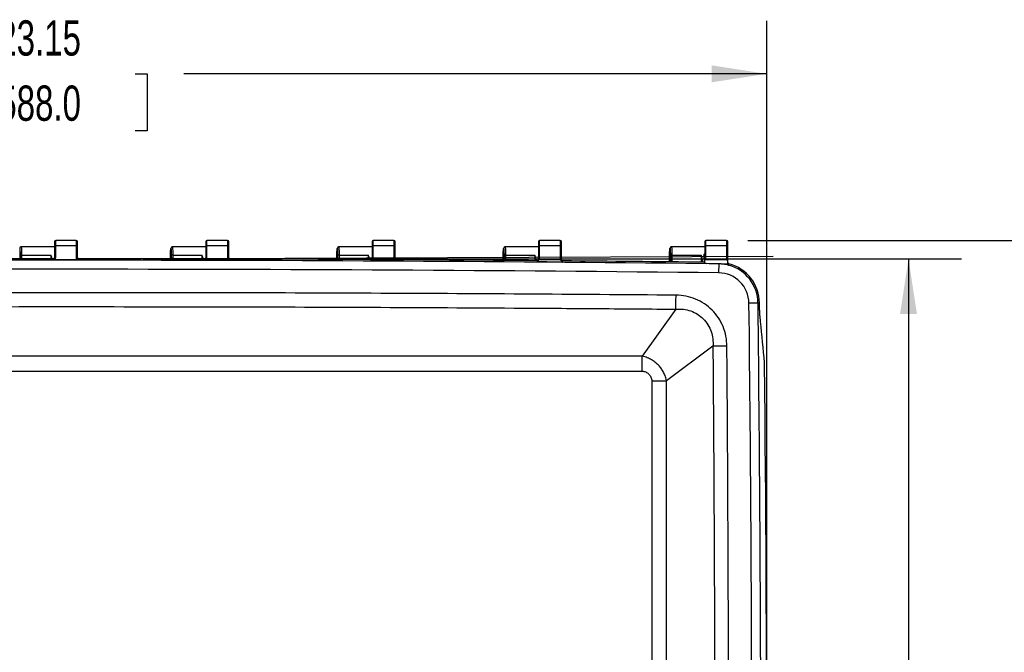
# Model space of a CAD drawing. Header units: inches. Extents: x 1.7 to 75.2, y 1.7 to 57.7.
# Tile 6 of 34: x 17.8 to 34.1, y 22.8 to 33.3. Entities that reach past the tile are written whole.
import ezdxf

# ---------------------------------------------------------------- set-up
doc = ezdxf.new("R2010")
doc.units = ezdxf.units.IN
doc.header["$LTSCALE"] = 7
doc.header["$MEASUREMENT"] = 0
doc.layers.add('DIMENSIONS', color=140, linetype='Continuous', lineweight=25)
doc.styles.add('SLDTEXTSTYLE0', font='TXT', dxfattribs={"width": 0.7})
doc.dimstyles.new('SLDDIMSTYLE0', dxfattribs={"dimtxt": 0.594727, "dimasz": 0.91, "dimexe": 0, "dimexo": 0.0625, "dimgap": 0.148682, "dimtad": 0, "dimtih": 1, "dimtoh": 1, "dimrnd": 1e-09, "dimzin": 12, "dimdsep": 46, "dimtxsty": 'SLDTEXTSTYLE0', "dimsah": 1, "dimcen": 0.09, "dimadec": 0, "dimazin": 3, "dimtfac": 1, "dimtofl": 0, "dimtmove": 0, "dimatfit": 3, "dimfxl": 0, "dimfrac": 2, "dimtolj": 1, "dimtzin": 12, "dimarcsym": 0})

# ---------------------------------------------------------------- blocks, each defined once
blk = doc.blocks.new('_D_3')
at = {"layer": 'DIMENSIONS'}
for p, q in [((19.874, 29.338), (33.406, 29.338)), ((32.531, 29.338), (32.531, 21.621)), ((31.4, 20.542), (31.2, 20.542)), ((31.2, 20.542), (31.2, 19.597)), ((33.662, 20.542), (33.861, 20.542)), ((33.861, 20.542), (33.861, 19.597)), ((31.2, 19.597), (31.4, 19.597)), ((33.861, 19.597), (33.662, 19.597)), ((32.531, 11.919), (32.531, 19.464)), ((20.019, 11.919), (33.406, 11.919))]:
    blk.add_line(p, q, dxfattribs=at)
for points in [[(32.531, 29.338), (32.391, 28.428), (32.671, 28.428)], [(32.531, 11.919), (32.671, 12.829), (32.391, 12.829)]]:
    blk.add_solid(points, dxfattribs=at)
at = {"layer": 'DIMENSIONS', "char_height": 0.5833, "attachment_point": 1, "style": 'SLDTEXTSTYLE0'}
for s, insert in [('17.42', (31.4, 21.428)), ('442.5', (31.4, 20.349))]:
    blk.add_mtext(s, dxfattribs=dict(at, insert=insert))
blk = doc.blocks.new('_D_4')
at = {"layer": 'DIMENSIONS'}
for p, q in [((29.873, 29.642), (36.561, 29.642)), ((35.686, 29.642), (35.686, 21.621)), ((34.555, 20.542), (34.355, 20.542)), ((34.355, 20.542), (34.355, 19.597)), ((36.817, 20.542), (37.017, 20.542)), ((37.017, 20.542), (37.017, 19.597)), ((34.355, 19.597), (34.555, 19.597)), ((37.017, 19.597), (36.817, 19.597)), ((35.686, 10.919), (35.686, 19.464)), ((18.963, 10.919), (36.561, 10.919))]:
    blk.add_line(p, q, dxfattribs=at)
for points in [[(35.686, 29.642), (35.546, 28.732), (35.826, 28.732)], [(35.686, 10.919), (35.826, 11.829), (35.546, 11.829)]]:
    blk.add_solid(points, dxfattribs=at)
at = {"layer": 'DIMENSIONS', "char_height": 0.5833, "attachment_point": 1, "style": 'SLDTEXTSTYLE0'}
for s, insert in [('18.72', (34.555, 21.428)), ('475.6', (34.555, 20.349))]:
    blk.add_mtext(s, dxfattribs=dict(at, insert=insert))
blk = doc.blocks.new('_D_5')
at = {"layer": 'DIMENSIONS'}
for p, q in [((7.039, 20.982), (7.039, 33.273)), ((30.187, 20.982), (30.187, 33.273)), ((7.039, 32.398), (16.678, 32.398)), ((17.484, 32.398), (17.284, 32.398)), ((17.284, 32.398), (17.284, 31.453)), ((19.746, 32.398), (19.946, 32.398)), ((19.946, 32.398), (19.946, 31.453)), ((30.187, 32.398), (20.552, 32.398)), ((17.284, 31.453), (17.484, 31.453)), ((19.946, 31.453), (19.746, 31.453))]:
    blk.add_line(p, q, dxfattribs=at)
for points in [[(7.039, 32.398), (7.949, 32.258), (7.949, 32.538)], [(30.187, 32.398), (29.277, 32.538), (29.277, 32.258)]]:
    blk.add_solid(points, dxfattribs=at)
at = {"layer": 'DIMENSIONS', "char_height": 0.5833, "attachment_point": 1, "style": 'SLDTEXTSTYLE0'}
for s, insert in [('23.15', (17.484, 33.283)), ('588.0', (17.484, 32.205))]:
    blk.add_mtext(s, dxfattribs=dict(at, insert=insert))

msp = doc.modelspace()

# ---------------------------------------------------------------- linework, layer by layer
for p, q in [((18.773, 29.642), (18.433, 29.642)), ((18.433, 29.555), (18.433, 29.642)), ((18.773, 29.642), (18.773, 29.555)), ((21.273, 29.642), (20.933, 29.642)), ((20.933, 29.555), (20.933, 29.642)), ((21.273, 29.642), (21.273, 29.555)), ((24.023, 29.642), (23.683, 29.642)), ((23.683, 29.555), (23.683, 29.642)), ((24.023, 29.642), (24.023, 29.555)), ((26.773, 29.642), (26.433, 29.642)), ((26.433, 29.555), (26.433, 29.642)), ((26.773, 29.642), (26.773, 29.555)), ((29.523, 29.642), (29.183, 29.642)), ((29.183, 29.555), (29.183, 29.642)), ((29.523, 29.642), (29.523, 29.555)), ((17.838, 29.508), (17.838, 29.338)), ((17.868, 29.538), (17.866, 29.535)), ((18.413, 29.538), (17.868, 29.538)), ((18.413, 29.622), (18.413, 29.541)), ((18.413, 29.541), (18.413, 29.347)), ((18.433, 29.36), (18.433, 29.555)), ((18.773, 29.555), (18.433, 29.555)), ((18.773, 29.555), (18.773, 29.323)), ((18.793, 29.541), (18.793, 29.622)), ((18.793, 29.378), (18.793, 29.541)), ((20.338, 29.508), (20.338, 29.337)), ((20.368, 29.538), (20.366, 29.535)), ((20.913, 29.538), (20.368, 29.538)), ((20.913, 29.622), (20.913, 29.541)), ((20.913, 29.541), (20.913, 29.344)), ((21.273, 29.555), (20.933, 29.555)), ((20.933, 29.357), (20.933, 29.555)), ((21.273, 29.555), (21.273, 29.356)), ((21.293, 29.541), (21.293, 29.622)), ((21.293, 29.343), (21.293, 29.541)), ((23.088, 29.508), (23.088, 29.328)), ((23.118, 29.538), (23.116, 29.535)), ((23.663, 29.538), (23.118, 29.538)), ((23.663, 29.622), (23.663, 29.541)), ((23.663, 29.541), (23.663, 29.333)), ((23.683, 29.346), (23.683, 29.555)), ((24.023, 29.555), (23.683, 29.555)), ((24.023, 29.555), (24.023, 29.344)), ((24.043, 29.541), (24.043, 29.622)), ((24.043, 29.331), (24.043, 29.541)), ((25.838, 29.508), (25.838, 29.312)), ((25.868, 29.538), (25.866, 29.535)), ((26.413, 29.538), (25.868, 29.538)), ((26.413, 29.622), (26.413, 29.541)), ((26.413, 29.541), (26.413, 29.378)), ((26.433, 29.323), (26.433, 29.555)), ((26.773, 29.555), (26.433, 29.555)), ((26.773, 29.555), (26.773, 29.323)), ((26.793, 29.541), (26.793, 29.622)), ((26.793, 29.378), (26.793, 29.541)), ((28.588, 29.508), (28.588, 29.288)), ((28.619, 29.536), (28.603, 29.535)), ((28.619, 29.535), (28.618, 29.538)), ((29.163, 29.538), (28.618, 29.538)), ((29.163, 29.622), (29.163, 29.541)), ((29.163, 29.541), (29.163, 29.378)), ((29.183, 29.323), (29.183, 29.555)), ((29.523, 29.555), (29.183, 29.555)), ((29.523, 29.555), (29.523, 29.323)), ((29.543, 29.541), (29.543, 29.622)), ((29.543, 29.378), (29.543, 29.541)), ((17.844, 29.396), (17.844, 29.338)), ((17.874, 29.399), (18.351, 29.399)), ((17.874, 29.338), (17.874, 29.399)), ((18.351, 29.399), (18.351, 29.339)), ((18.413, 29.323), (18.394, 29.323)), ((18.478, 29.323), (18.413, 29.323)), ((18.541, 29.323), (18.478, 29.323)), ((18.605, 29.323), (18.541, 29.323)), ((18.728, 29.323), (18.605, 29.323)), ((18.813, 29.323), (18.728, 29.323)), ((18.773, 29.323), (18.728, 29.323)), ((18.793, 29.346), (18.793, 29.378)), ((18.813, 29.323), (18.813, 29.339)), ((20.331, 29.337), (20.331, 29.396)), ((20.344, 29.396), (20.345, 29.337)), ((20.374, 29.399), (20.851, 29.399)), ((20.374, 29.337), (20.374, 29.399)), ((20.851, 29.399), (20.851, 29.336)), ((20.893, 29.336), (20.893, 29.32)), ((20.893, 29.336), (20.893, 29.336)), ((20.917, 29.323), (20.907, 29.323)), ((21.287, 29.323), (20.917, 29.323)), ((21.296, 29.323), (21.287, 29.323)), ((21.313, 29.319), (21.313, 29.335)), ((21.313, 29.335), (21.313, 29.335)), ((23.081, 29.328), (23.081, 29.396)), ((23.094, 29.396), (23.095, 29.328)), ((23.124, 29.399), (23.601, 29.399)), ((23.125, 29.328), (23.124, 29.399)), ((23.601, 29.399), (23.601, 29.326)), ((23.643, 29.326), (23.643, 29.308)), ((23.643, 29.326), (23.643, 29.326)), ((24.028, 29.323), (23.674, 29.323)), ((24.031, 29.323), (24.028, 29.323)), ((24.063, 29.306), (24.063, 29.323)), ((24.063, 29.323), (24.063, 29.323)), ((25.831, 29.312), (25.831, 29.396)), ((25.844, 29.396), (25.845, 29.312)), ((25.874, 29.399), (26.351, 29.399)), ((25.875, 29.312), (25.874, 29.399)), ((26.351, 29.399), (26.351, 29.308)), ((26.393, 29.308), (26.393, 29.288)), ((26.413, 29.311), (26.413, 29.378)), ((26.773, 29.323), (26.433, 29.323)), ((26.793, 29.307), (26.793, 29.378)), ((26.813, 29.284), (26.813, 29.305)), ((28.58, 29.288), (28.581, 29.396)), ((28.594, 29.396), (28.595, 29.288)), ((28.624, 29.399), (29.101, 29.399)), ((28.625, 29.288), (28.624, 29.399)), ((29.101, 29.399), (29.101, 29.283)), ((29.131, 29.283), (29.131, 29.307)), ((29.132, 29.283), (29.131, 29.307)), ((29.163, 29.259), (29.163, 29.378)), ((29.523, 29.323), (29.183, 29.323)), ((29.543, 29.252), (29.543, 29.378)), ((29.393, 29.256), (29.392, 29.107)), ((29.543, 29.25), (29.467, 29.25)), ((29.558, 29.258), (29.558, 29.258)), ((28.686, 28.506), (28.127, 27.728)), ((30.043, 28.607), (29.894, 28.605)), ((30.067, 28.607), (30.043, 28.607)), ((30.067, 28.605), (30.067, 28.607)), ((29.297, 27.893), (28.532, 27.323))]:
    msp.add_line(p, q)
at = {"flags": 128}
for points in [[(18.433, 29.555), (18.429, 29.554), (18.425, 29.554), (18.422, 29.552), (18.419, 29.551), (18.416, 29.549), (18.414, 29.546), (18.413, 29.544), (18.413, 29.541)], [(18.793, 29.541), (18.792, 29.544), (18.791, 29.546), (18.789, 29.549), (18.787, 29.551), (18.784, 29.552), (18.78, 29.554), (18.777, 29.554), (18.773, 29.555)], [(20.933, 29.555), (20.929, 29.554), (20.925, 29.554), (20.922, 29.552), (20.919, 29.551), (20.916, 29.549), (20.914, 29.546), (20.913, 29.544), (20.913, 29.541)], [(21.293, 29.541), (21.292, 29.544), (21.291, 29.546), (21.289, 29.549), (21.287, 29.551), (21.284, 29.552), (21.28, 29.554), (21.277, 29.554), (21.273, 29.555)], [(23.683, 29.555), (23.679, 29.554), (23.675, 29.554), (23.672, 29.552), (23.669, 29.551), (23.666, 29.549), (23.664, 29.546), (23.663, 29.544), (23.663, 29.541)], [(24.043, 29.541), (24.042, 29.544), (24.041, 29.546), (24.039, 29.549), (24.037, 29.551), (24.034, 29.552), (24.03, 29.554), (24.027, 29.554), (24.023, 29.555)], [(26.433, 29.555), (26.429, 29.554), (26.425, 29.554), (26.422, 29.552), (26.419, 29.551), (26.416, 29.549), (26.414, 29.546), (26.413, 29.544), (26.413, 29.541)], [(26.793, 29.541), (26.792, 29.544), (26.791, 29.546), (26.789, 29.549), (26.787, 29.551), (26.784, 29.552), (26.78, 29.554), (26.777, 29.554), (26.773, 29.555)], [(29.183, 29.555), (29.179, 29.554), (29.175, 29.554), (29.172, 29.552), (29.169, 29.551), (29.166, 29.549), (29.164, 29.546), (29.163, 29.544), (29.163, 29.541)], [(29.543, 29.541), (29.542, 29.544), (29.541, 29.546), (29.539, 29.549), (29.537, 29.551), (29.534, 29.552), (29.53, 29.554), (29.527, 29.554), (29.523, 29.555)], [(29.186, 29.259), (29.173, 29.259), (29.163, 29.259)], [(29.557, 29.234), (29.558, 29.247), (29.558, 29.258)]]:
    msp.add_lwpolyline(points, dxfattribs=at)
for centre, radius, start, end in [((18.433, 29.622), 0.02, 90, 180), ((18.773, 29.622), 0.02, 0, 90), ((20.933, 29.622), 0.02, 90, 180), ((21.273, 29.622), 0.02, 0, 90), ((23.683, 29.622), 0.02, 90, 180), ((24.023, 29.622), 0.02, 0, 90), ((26.433, 29.622), 0.02, 90, 180), ((26.773, 29.622), 0.02, 0, 90), ((29.183, 29.622), 0.02, 90, 180), ((29.523, 29.622), 0.02, 0, 90), ((18.605, -960.274), 989.589, 89.387378, 90.623739), ((18.605, -960.274), 989.613, 90.01228, 90.132703), ((18.605, -960.274), 989.613, 89.867539, 89.987963), ((18.605, -960.274), 989.613, 89.708324, 89.84322), ((18.605, -960.274), 989.613, 89.549107, 89.684001), ((18.605, -960.274), 989.613, 89.388715, 89.52478), ((18.605, -960.274), 989.44, 89.375345, 90.623739), ((29.386, 28.599), 0.656, 74.8495, 82.9395), ((29.386, 28.599), 0.657, 0.6754, 74.8891), ((29.386, 28.599), 0.681, 0.6754, 74.9693), ((29.386, 28.599), 0.508, 0.6754, 89.3753), ((-646.471, 20.632), 676.412, 359.324637, 0.675363), ((-646.471, 20.632), 676.561, 359.324637, 0.675363), ((-646.471, 20.632), 676.658, 359.409854, 0.590146)]:
    msp.add_arc(centre, radius, start, end)
msp.add_ellipse((18.605, -854.335), major_axis=(0, 883.657), ratio=0.992787, start_param=0, end_param=0.000145)
for points, knots in [([(17.868, 29.538), (17.86, 29.538), (17.852, 29.535), (17.841, 29.524), (17.838, 29.516), (17.838, 29.508)], [0, 0, 0, 0, 0.5, 0.5, 1, 1, 1, 1]), ([(17.838, 29.508), (17.838, 29.508), (17.838, 29.508), (17.839, 29.507), (17.839, 29.504), (17.84, 29.499), (17.841, 29.494), (17.841, 29.49), (17.841, 29.49), (17.841, 29.49), (17.841, 29.49), (17.841, 29.49), (17.841, 29.49), (17.841, 29.49), (17.841, 29.49), (17.841, 29.49), (17.841, 29.489), (17.841, 29.489), (17.841, 29.488), (17.841, 29.486), (17.842, 29.482), (17.842, 29.473), (17.843, 29.458), (17.843, 29.443), (17.844, 29.43), (17.844, 29.418), (17.844, 29.407), (17.844, 29.399), (17.844, 29.396)], [0, 0, 0, 0, 0.036855, 0.125114, 0.188855, 0.250236, 0.375209, 0.375216, 0.375224, 0.375239, 0.37527, 0.375331, 0.375453, 0.375697, 0.376186, 0.377164, 0.379119, 0.383029, 0.39085, 0.406491, 0.437769, 0.500303, 0.649154, 0.750047, 0.802932, 0.875031, 0.948002, 1, 1, 1, 1]), ([(17.874, 29.399), (17.874, 29.437), (17.873, 29.473), (17.871, 29.511), (17.871, 29.521), (17.869, 29.535), (17.868, 29.538), (17.868, 29.538)], [0, 0, 0, 0, 0.5, 0.5, 0.75, 0.75, 1, 1, 1, 1]), ([(20.331, 29.396), (20.331, 29.398), (20.331, 29.402), (20.331, 29.41), (20.331, 29.42), (20.331, 29.43), (20.332, 29.442), (20.332, 29.458), (20.333, 29.472), (20.334, 29.482), (20.334, 29.486), (20.334, 29.487), (20.334, 29.488), (20.334, 29.489), (20.334, 29.491), (20.335, 29.495), (20.335, 29.499), (20.336, 29.502), (20.336, 29.505), (20.337, 29.507), (20.337, 29.508), (20.338, 29.508)], [0, 0, 0, 0, 0.032569, 0.074221, 0.124976, 0.197555, 0.249941, 0.353273, 0.49966, 0.560756, 0.592382, 0.608468, 0.616672, 0.620757, 0.624737, 0.687321, 0.749817, 0.78187, 0.834279, 0.907016, 1, 1, 1, 1]), ([(20.368, 29.538), (20.36, 29.538), (20.352, 29.535), (20.341, 29.524), (20.338, 29.516), (20.338, 29.508)], [0, 0, 0, 0, 0.5, 0.5, 1, 1, 1, 1]), ([(20.338, 29.508), (20.338, 29.508), (20.338, 29.508), (20.339, 29.507), (20.339, 29.504), (20.34, 29.499), (20.341, 29.494), (20.341, 29.49), (20.341, 29.49), (20.341, 29.49), (20.341, 29.49), (20.341, 29.49), (20.341, 29.49), (20.341, 29.49), (20.341, 29.49), (20.341, 29.49), (20.341, 29.489), (20.341, 29.489), (20.341, 29.488), (20.341, 29.486), (20.342, 29.482), (20.342, 29.473), (20.343, 29.458), (20.343, 29.443), (20.344, 29.43), (20.344, 29.418), (20.344, 29.407), (20.344, 29.399), (20.344, 29.396)], [0, 0, 0, 0, 0.036948, 0.125114, 0.188866, 0.250236, 0.375208, 0.375216, 0.375224, 0.375239, 0.37527, 0.375331, 0.375453, 0.375697, 0.376186, 0.377164, 0.379119, 0.383029, 0.39085, 0.406491, 0.437769, 0.500302, 0.649115, 0.750047, 0.802919, 0.875031, 0.947994, 1, 1, 1, 1]), ([(20.374, 29.399), (20.374, 29.437), (20.373, 29.473), (20.371, 29.511), (20.371, 29.521), (20.369, 29.535), (20.368, 29.538), (20.368, 29.538)], [0, 0, 0, 0, 0.5, 0.5, 0.75, 0.75, 1, 1, 1, 1]), ([(23.081, 29.396), (23.081, 29.398), (23.081, 29.402), (23.081, 29.41), (23.081, 29.42), (23.081, 29.43), (23.082, 29.442), (23.082, 29.458), (23.083, 29.472), (23.084, 29.482), (23.084, 29.486), (23.084, 29.487), (23.084, 29.489), (23.084, 29.491), (23.085, 29.495), (23.085, 29.499), (23.086, 29.502), (23.086, 29.505), (23.087, 29.507), (23.087, 29.508), (23.088, 29.508)], [0, 0, 0, 0, 0.032583, 0.074235, 0.124976, 0.197584, 0.249942, 0.353352, 0.499661, 0.561288, 0.592781, 0.60882, 0.616839, 0.624738, 0.687322, 0.749817, 0.781504, 0.83379, 0.90665, 1, 1, 1, 1]), ([(23.118, 29.538), (23.11, 29.538), (23.102, 29.535), (23.091, 29.524), (23.088, 29.516), (23.088, 29.508)], [0, 0, 0, 0, 0.5, 0.5, 1, 1, 1, 1]), ([(23.088, 29.508), (23.088, 29.508), (23.088, 29.508), (23.088, 29.508), (23.089, 29.506), (23.089, 29.504), (23.09, 29.499), (23.091, 29.494), (23.091, 29.489), (23.091, 29.488), (23.091, 29.488), (23.091, 29.487), (23.091, 29.486), (23.092, 29.482), (23.092, 29.473), (23.093, 29.458), (23.093, 29.443), (23.094, 29.43), (23.094, 29.418), (23.094, 29.407), (23.094, 29.399), (23.094, 29.396)], [0, 0, 0, 0, 0.019078, 0.060786, 0.125144, 0.188927, 0.250263, 0.37523, 0.383576, 0.393221, 0.399411, 0.402847, 0.406511, 0.437788, 0.50032, 0.649044, 0.750055, 0.8029, 0.875036, 0.94798, 1, 1, 1, 1]), ([(23.124, 29.399), (23.124, 29.437), (23.123, 29.473), (23.121, 29.511), (23.121, 29.521), (23.119, 29.535), (23.118, 29.538), (23.118, 29.538)], [0, 0, 0, 0, 0.5, 0.5, 0.75, 0.75, 1, 1, 1, 1]), ([(25.831, 29.396), (25.831, 29.398), (25.831, 29.402), (25.831, 29.41), (25.831, 29.42), (25.831, 29.43), (25.832, 29.442), (25.832, 29.458), (25.833, 29.475), (25.834, 29.489), (25.835, 29.497), (25.836, 29.502), (25.836, 29.505), (25.837, 29.508), (25.837, 29.508), (25.838, 29.508)], [0, 0, 0, 0, 0.032603, 0.074266, 0.12501, 0.197657, 0.25001, 0.353557, 0.499799, 0.610565, 0.749743, 0.784, 0.837154, 0.90918, 1, 1, 1, 1]), ([(25.868, 29.538), (25.86, 29.538), (25.852, 29.535), (25.841, 29.524), (25.838, 29.516), (25.838, 29.508)], [0, 0, 0, 0, 0.5, 0.5, 1, 1, 1, 1]), ([(25.838, 29.508), (25.838, 29.508), (25.838, 29.508), (25.838, 29.508), (25.839, 29.506), (25.839, 29.504), (25.84, 29.499), (25.841, 29.491), (25.842, 29.478), (25.843, 29.461), (25.843, 29.445), (25.844, 29.43), (25.844, 29.418), (25.844, 29.406), (25.844, 29.398), (25.844, 29.396)], [0, 0, 0, 0, 0.032616, 0.074335, 0.125174, 0.197784, 0.25031, 0.352301, 0.500211, 0.607802, 0.750029, 0.802726, 0.875033, 0.963404, 1, 1, 1, 1]), ([(25.874, 29.399), (25.874, 29.418), (25.874, 29.437), (25.873, 29.47), (25.873, 29.486), (25.871, 29.524), (25.869, 29.538), (25.868, 29.538)], [0, 0, 0, 0, 0.25, 0.25, 0.5, 0.5, 1, 1, 1, 1]), ([(28.581, 29.396), (28.581, 29.397), (28.581, 29.401), (28.581, 29.408), (28.581, 29.418), (28.581, 29.429), (28.582, 29.443), (28.582, 29.453), (28.582, 29.46), (28.582, 29.461), (28.583, 29.462), (28.583, 29.464), (28.583, 29.469), (28.584, 29.484), (28.585, 29.498), (28.586, 29.505), (28.587, 29.507), (28.587, 29.508), (28.587, 29.508), (28.587, 29.508), (28.588, 29.508)], [0, 0, 0, 0, 0.0196033, 0.0613, 0.1251135, 0.1890124, 0.2502288, 0.3752407, 0.3856936, 0.3948184, 0.400355, 0.4065409, 0.4378406, 0.5004296, 0.7495765, 0.8746977, 0.9118921, 0.9490802, 0.9745382, 1, 1, 1, 1]), ([(28.618, 29.538), (28.616, 29.538), (28.614, 29.538), (28.611, 29.538), (28.608, 29.537), (28.605, 29.536), (28.603, 29.535), (28.601, 29.533), (28.599, 29.532), (28.598, 29.531), (28.595, 29.529), (28.592, 29.525), (28.59, 29.52), (28.588, 29.514), (28.588, 29.51), (28.588, 29.508)], [0, 0, 0, 0, 0.07301, 0.141747, 0.206172, 0.266234, 0.321903, 0.373171, 0.420056, 0.462586, 0.500792, 0.625493, 0.750384, 0.875226, 1, 1, 1, 1]), ([(28.588, 29.508), (28.588, 29.508), (28.588, 29.508), (28.588, 29.508), (28.589, 29.507), (28.589, 29.504), (28.59, 29.499), (28.591, 29.494), (28.591, 29.489), (28.591, 29.489), (28.591, 29.488), (28.591, 29.486), (28.592, 29.483), (28.592, 29.473), (28.593, 29.459), (28.593, 29.443), (28.594, 29.43), (28.594, 29.419), (28.594, 29.407), (28.594, 29.399), (28.594, 29.396)], [0, 0, 0, 0, 0.019331, 0.061039, 0.125145, 0.188962, 0.250265, 0.375231, 0.38502, 0.394304, 0.400043, 0.406513, 0.43779, 0.500322, 0.649008, 0.750055, 0.802859, 0.875035, 0.947948, 1, 1, 1, 1]), ([(28.624, 29.399), (28.624, 29.414), (28.624, 29.446), (28.622, 29.492), (28.621, 29.521), (28.619, 29.534), (28.619, 29.535), (28.619, 29.535)], [0, 0, 0, 0, 0.22398, 0.48769, 0.790984, 0.95838, 1, 1, 1, 1]), ([(17.874, 29.399), (17.867, 29.399), (17.859, 29.399), (17.848, 29.398), (17.845, 29.397), (17.844, 29.396)], [0, 0, 0, 0, 0.5, 0.5, 1, 1, 1, 1]), ([(18.376, 29.334), (18.374, 29.339), (18.368, 29.361), (18.358, 29.383), (18.351, 29.399)], [0, 0, 0, 0, 0.2662512, 1, 1, 1, 1]), ([(18.413, 29.36), (18.413, 29.359), (18.413, 29.358), (18.412, 29.355), (18.411, 29.353), (18.411, 29.351), (18.41, 29.349), (18.409, 29.348), (18.407, 29.346), (18.405, 29.343), (18.401, 29.34), (18.397, 29.339), (18.394, 29.339), (18.393, 29.339)], [0, 0, 0, 0, 0.095785, 0.18361, 0.263492, 0.335422, 0.399401, 0.455449, 0.503611, 0.649349, 0.778474, 0.893981, 1, 1, 1, 1]), ([(18.393, 29.339), (18.393, 29.337), (18.393, 29.334), (18.393, 29.33), (18.393, 29.327), (18.394, 29.324), (18.394, 29.323)], [0, 0, 0, 0, 0.29439, 0.500055, 0.763923, 1, 1, 1, 1]), ([(18.403, 29.327), (18.402, 29.326), (18.401, 29.326), (18.4, 29.325), (18.398, 29.324), (18.396, 29.323), (18.395, 29.323), (18.394, 29.323), (18.394, 29.323)], [0, 0, 0, 0, 0.173989, 0.35374, 0.537022, 0.816449, 0.958381, 1, 1, 1, 1]), ([(18.773, 29.323), (18.775, 29.323), (18.778, 29.324), (18.783, 29.329), (18.785, 29.334), (18.789, 29.344), (18.79, 29.351), (18.792, 29.364), (18.793, 29.371), (18.793, 29.378)], [0, 0, 0, 0, 0.25, 0.25, 0.5, 0.5, 0.75, 0.75, 1, 1, 1, 1]), ([(18.793, 29.36), (18.793, 29.359), (18.793, 29.357), (18.793, 29.354), (18.794, 29.352), (18.795, 29.35), (18.796, 29.348), (18.797, 29.346), (18.799, 29.344), (18.801, 29.342), (18.805, 29.34), (18.809, 29.339), (18.811, 29.339), (18.813, 29.339)], [0, 0, 0, 0, 0.110384, 0.210138, 0.299278, 0.377829, 0.445825, 0.503323, 0.561363, 0.687464, 0.800778, 0.903839, 1, 1, 1, 1]), ([(18.793, 29.346), (18.793, 29.345), (18.793, 29.343), (18.793, 29.341), (18.794, 29.339), (18.794, 29.336), (18.796, 29.333), (18.798, 29.33), (18.801, 29.327), (18.803, 29.325), (18.806, 29.324), (18.81, 29.323), (18.812, 29.323), (18.813, 29.323)], [0, 0, 0, 0, 0.098701, 0.18357, 0.254614, 0.311829, 0.464411, 0.591548, 0.694764, 0.785304, 0.864701, 0.935185, 1, 1, 1, 1]), ([(20.374, 29.399), (20.367, 29.399), (20.359, 29.399), (20.348, 29.398), (20.345, 29.397), (20.344, 29.396)], [0, 0, 0, 0, 0.5, 0.5, 1, 1, 1, 1]), ([(20.877, 29.331), (20.875, 29.338), (20.868, 29.36), (20.858, 29.383), (20.851, 29.399)], [0, 0, 0, 0, 0.298997, 1, 1, 1, 1]), ([(20.913, 29.358), (20.913, 29.357), (20.913, 29.355), (20.912, 29.353), (20.911, 29.35), (20.91, 29.347), (20.908, 29.344), (20.905, 29.341), (20.902, 29.338), (20.899, 29.337), (20.896, 29.336), (20.894, 29.336), (20.893, 29.336)], [0, 0, 0, 0, 0.10306, 0.187014, 0.251858, 0.387288, 0.503152, 0.636154, 0.752979, 0.839758, 0.921458, 1, 1, 1, 1]), ([(20.893, 29.32), (20.893, 29.32), (20.895, 29.32), (20.896, 29.32), (20.898, 29.321), (20.899, 29.321), (20.9, 29.321)], [0, 0, 0, 0, 0.245393, 0.497664, 0.741259, 1, 1, 1, 1]), ([(20.905, 29.325), (20.904, 29.324), (20.903, 29.324), (20.901, 29.322), (20.9, 29.322), (20.9, 29.321)], [0, 0, 0, 0, 0.5, 0.5, 1, 1, 1, 1]), ([(20.9, 29.321), (20.9, 29.322), (20.901, 29.322), (20.903, 29.322), (20.905, 29.323), (20.906, 29.323), (20.907, 29.323)], [0, 0, 0, 0, 0.233205, 0.473487, 0.726094, 1, 1, 1, 1]), ([(21.293, 29.357), (21.293, 29.356), (21.293, 29.354), (21.293, 29.351), (21.294, 29.348), (21.296, 29.344), (21.299, 29.341), (21.301, 29.338), (21.305, 29.336), (21.309, 29.335), (21.311, 29.335), (21.313, 29.335)], [0, 0, 0, 0, 0.103272, 0.187285, 0.25204, 0.50297, 0.561789, 0.687745, 0.800956, 0.903935, 1, 1, 1, 1]), ([(21.304, 29.321), (21.304, 29.321), (21.304, 29.322), (21.302, 29.323), (21.301, 29.324), (21.3, 29.325)], [0, 0, 0, 0, 0.5, 0.5, 1, 1, 1, 1]), ([(21.313, 29.319), (21.312, 29.319), (21.311, 29.319), (21.309, 29.319), (21.307, 29.319), (21.306, 29.32), (21.305, 29.321), (21.304, 29.321)], [0, 0, 0, 0, 0.185901, 0.374086, 0.569607, 0.776979, 1, 1, 1, 1]), ([(23.124, 29.399), (23.117, 29.399), (23.109, 29.399), (23.098, 29.398), (23.095, 29.397), (23.094, 29.396)], [0, 0, 0, 0, 0.5, 0.5, 1, 1, 1, 1]), ([(23.628, 29.326), (23.628, 29.326), (23.627, 29.334), (23.618, 29.359), (23.608, 29.383), (23.601, 29.399)], [0, 0, 0, 0, 0.019005, 0.344734, 1, 1, 1, 1]), ([(23.663, 29.348), (23.663, 29.347), (23.663, 29.345), (23.662, 29.342), (23.661, 29.34), (23.661, 29.338), (23.66, 29.336), (23.659, 29.335), (23.657, 29.333), (23.655, 29.33), (23.651, 29.328), (23.647, 29.326), (23.644, 29.326), (23.643, 29.326)], [0, 0, 0, 0, 0.095789, 0.183617, 0.2635, 0.335431, 0.39941, 0.455456, 0.503615, 0.649347, 0.778466, 0.893975, 1, 1, 1, 1]), ([(23.643, 29.308), (23.643, 29.308), (23.644, 29.308), (23.646, 29.309), (23.648, 29.309), (23.65, 29.31), (23.653, 29.311), (23.656, 29.314), (23.657, 29.316), (23.658, 29.317)], [0, 0, 0, 0, 0.078719, 0.159287, 0.243302, 0.359993, 0.488757, 0.723521, 1, 1, 1, 1]), ([(23.658, 29.317), (23.66, 29.319), (23.662, 29.32), (23.667, 29.322), (23.67, 29.323), (23.674, 29.323)], [0, 0, 0, 0, 0.5, 0.5, 1, 1, 1, 1]), ([(23.659, 29.32), (23.659, 29.32), (23.659, 29.319), (23.658, 29.319), (23.658, 29.318), (23.657, 29.317), (23.658, 29.317), (23.659, 29.318)], [0, 0, 0, 0, 0.135992, 0.281221, 0.43505, 0.737716, 1, 1, 1, 1]), ([(23.659, 29.318), (23.659, 29.318), (23.659, 29.318), (23.658, 29.317), (23.658, 29.317), (23.658, 29.317), (23.658, 29.317), (23.658, 29.317), (23.658, 29.317)], [0, 0, 0, 0, 0.4648273, 0.7219026, 0.8581699, 0.9283716, 0.9640052, 1, 1, 1, 1]), ([(23.659, 29.32), (23.66, 29.321), (23.661, 29.322), (23.662, 29.323), (23.665, 29.324), (23.668, 29.324), (23.671, 29.324), (23.673, 29.323), (23.674, 29.323), (23.674, 29.323)], [0, 0, 0, 0, 0.121813, 0.266863, 0.435067, 0.645649, 0.809911, 0.92769, 1, 1, 1, 1]), ([(23.659, 29.318), (23.659, 29.318), (23.66, 29.319), (23.661, 29.32), (23.663, 29.321), (23.665, 29.322), (23.668, 29.322), (23.67, 29.323), (23.672, 29.323), (23.674, 29.323), (23.674, 29.323)], [0, 0, 0, 0, 0.076322, 0.174151, 0.295292, 0.440543, 0.630298, 0.773644, 0.889772, 1, 1, 1, 1]), ([(23.674, 29.323), (23.675, 29.324), (23.676, 29.325), (23.678, 29.328), (23.68, 29.332), (23.681, 29.336), (23.682, 29.341), (23.683, 29.345), (23.683, 29.346)], [0, 0, 0, 0, 0.115733, 0.25166, 0.408004, 0.58491, 0.782353, 1, 1, 1, 1]), ([(24.031, 29.323), (24.032, 29.323), (24.033, 29.323), (24.037, 29.322), (24.042, 29.32), (24.045, 29.318), (24.046, 29.316)], [0, 0, 0, 0, 0.055478, 0.220042, 0.512358, 1, 1, 1, 1]), ([(24.031, 29.323), (24.036, 29.322), (24.039, 29.322), (24.043, 29.319), (24.045, 29.317), (24.047, 29.315)], [0, 0, 0, 0, 0.5, 0.5, 1, 1, 1, 1]), ([(24.043, 29.345), (24.043, 29.344), (24.043, 29.342), (24.043, 29.339), (24.044, 29.337), (24.045, 29.335), (24.046, 29.333), (24.047, 29.331), (24.049, 29.329), (24.051, 29.327), (24.055, 29.325), (24.059, 29.324), (24.061, 29.324), (24.063, 29.323)], [0, 0, 0, 0, 0.110352, 0.210083, 0.299209, 0.377754, 0.445754, 0.503263, 0.562859, 0.688478, 0.80142, 0.904167, 1, 1, 1, 1]), ([(24.063, 29.306), (24.062, 29.306), (24.061, 29.306), (24.059, 29.306), (24.057, 29.307), (24.055, 29.308), (24.052, 29.309), (24.049, 29.312), (24.047, 29.314), (24.046, 29.316)], [0, 0, 0, 0, 0.07868, 0.158835, 0.243105, 0.333776, 0.432689, 0.693509, 1, 1, 1, 1]), ([(25.874, 29.399), (25.867, 29.399), (25.859, 29.399), (25.848, 29.398), (25.845, 29.397), (25.844, 29.396)], [0, 0, 0, 0, 0.5, 0.5, 1, 1, 1, 1]), ([(26.381, 29.307), (26.381, 29.308), (26.38, 29.312), (26.38, 29.317), (26.379, 29.323), (26.378, 29.329), (26.376, 29.335), (26.374, 29.342), (26.371, 29.349), (26.368, 29.359), (26.364, 29.37), (26.358, 29.384), (26.354, 29.394), (26.351, 29.399)], [0, 0, 0, 0, 0.054596, 0.112605, 0.17407, 0.239027, 0.307507, 0.379535, 0.455134, 0.555787, 0.680142, 0.828211, 1, 1, 1, 1]), ([(26.413, 29.33), (26.413, 29.329), (26.413, 29.327), (26.412, 29.324), (26.411, 29.322), (26.411, 29.32), (26.41, 29.318), (26.409, 29.317), (26.407, 29.315), (26.405, 29.312), (26.401, 29.31), (26.397, 29.308), (26.394, 29.308), (26.393, 29.308)], [0, 0, 0, 0, 0.095791, 0.18362, 0.263504, 0.335435, 0.399413, 0.455458, 0.503615, 0.649346, 0.778463, 0.893974, 1, 1, 1, 1]), ([(26.393, 29.288), (26.393, 29.288), (26.394, 29.288), (26.396, 29.288), (26.398, 29.289), (26.4, 29.289), (26.404, 29.292), (26.407, 29.295), (26.41, 29.299), (26.411, 29.302), (26.412, 29.306), (26.413, 29.309), (26.413, 29.311)], [0, 0, 0, 0, 0.036086, 0.07294, 0.111248, 0.164676, 0.223402, 0.452952, 0.564998, 0.693681, 0.827359, 1, 1, 1, 1]), ([(26.413, 29.378), (26.413, 29.371), (26.413, 29.364), (26.415, 29.351), (26.417, 29.344), (26.42, 29.334), (26.423, 29.329), (26.428, 29.324), (26.43, 29.323), (26.433, 29.323)], [0, 0, 0, 0, 0.25, 0.25, 0.5, 0.5, 0.75, 0.75, 1, 1, 1, 1]), ([(26.773, 29.323), (26.775, 29.323), (26.778, 29.324), (26.783, 29.329), (26.785, 29.334), (26.789, 29.344), (26.79, 29.351), (26.792, 29.364), (26.793, 29.371), (26.793, 29.378)], [0, 0, 0, 0, 0.25, 0.25, 0.5, 0.5, 0.75, 0.75, 1, 1, 1, 1]), ([(26.793, 29.326), (26.793, 29.325), (26.793, 29.323), (26.793, 29.32), (26.794, 29.318), (26.795, 29.316), (26.796, 29.314), (26.797, 29.312), (26.799, 29.31), (26.801, 29.308), (26.805, 29.306), (26.809, 29.305), (26.811, 29.305), (26.813, 29.305)], [0, 0, 0, 0, 0.110334, 0.210053, 0.299172, 0.377715, 0.445716, 0.503231, 0.563645, 0.688996, 0.801737, 0.904324, 1, 1, 1, 1]), ([(26.793, 29.307), (26.793, 29.306), (26.793, 29.304), (26.793, 29.302), (26.794, 29.3), (26.794, 29.297), (26.796, 29.294), (26.798, 29.291), (26.801, 29.289), (26.803, 29.287), (26.806, 29.285), (26.809, 29.284), (26.811, 29.284), (26.813, 29.284)], [0, 0, 0, 0, 0.098569, 0.183332, 0.254294, 0.311453, 0.463954, 0.591115, 0.694435, 0.785123, 0.864672, 0.935244, 1, 1, 1, 1]), ([(28.624, 29.399), (28.617, 29.399), (28.609, 29.399), (28.598, 29.398), (28.595, 29.397), (28.594, 29.396)], [0, 0, 0, 0, 0.5, 0.5, 1, 1, 1, 1]), ([(29.131, 29.307), (29.131, 29.308), (29.13, 29.312), (29.13, 29.317), (29.129, 29.323), (29.128, 29.329), (29.126, 29.335), (29.124, 29.342), (29.121, 29.349), (29.118, 29.359), (29.114, 29.37), (29.108, 29.384), (29.104, 29.394), (29.101, 29.399)], [0, 0, 0, 0, 0.054596, 0.112605, 0.17407, 0.239027, 0.307507, 0.379535, 0.455134, 0.555787, 0.680142, 0.828211, 1, 1, 1, 1]), ([(29.163, 29.428), (29.158, 29.422), (29.15, 29.412), (29.146, 29.395), (29.144, 29.382), (29.146, 29.369), (29.15, 29.353), (29.158, 29.343), (29.163, 29.337)], [0, 0, 0, 0, 0.239996, 0.36983, 0.499957, 0.630145, 0.760078, 1, 1, 1, 1]), ([(29.163, 29.357), (29.161, 29.359), (29.158, 29.363), (29.156, 29.372), (29.154, 29.382), (29.156, 29.393), (29.158, 29.402), (29.161, 29.406), (29.163, 29.408)], [0, 0, 0, 0, 0.120904, 0.314963, 0.500181, 0.685468, 0.879171, 1, 1, 1, 1]), ([(29.163, 29.378), (29.163, 29.371), (29.163, 29.364), (29.165, 29.351), (29.167, 29.344), (29.17, 29.334), (29.173, 29.329), (29.178, 29.324), (29.18, 29.323), (29.183, 29.323)], [0, 0, 0, 0, 0.25, 0.25, 0.5, 0.5, 0.75, 0.75, 1, 1, 1, 1]), ([(29.523, 29.323), (29.525, 29.323), (29.528, 29.324), (29.533, 29.329), (29.535, 29.334), (29.539, 29.344), (29.54, 29.351), (29.542, 29.364), (29.543, 29.371), (29.543, 29.378)], [0, 0, 0, 0, 0.25, 0.25, 0.5, 0.5, 0.75, 0.75, 1, 1, 1, 1]), ([(29.467, 29.25), (29.464, 29.25), (29.458, 29.251), (29.449, 29.252), (29.44, 29.253), (29.427, 29.255), (29.412, 29.256), (29.4, 29.256), (29.393, 29.256)], [0, 0, 0, 0, 0.123502, 0.2485567, 0.3752482, 0.5036579, 0.7510343, 1, 1, 1, 1]), ([(29.543, 29.279), (29.543, 29.278), (29.543, 29.276), (29.543, 29.274), (29.544, 29.272), (29.545, 29.27), (29.545, 29.268), (29.546, 29.267), (29.547, 29.265), (29.549, 29.263), (29.551, 29.261), (29.554, 29.259), (29.557, 29.258), (29.558, 29.258)], [0, 0, 0, 0, 0.1093755, 0.2084741, 0.2973042, 0.3758781, 0.444214, 0.5023409, 0.5766638, 0.6454401, 0.7761868, 0.8937217, 1, 1, 1, 1]), ([(29.558, 29.232), (29.557, 29.232), (29.556, 29.233), (29.554, 29.233), (29.551, 29.235), (29.547, 29.238), (29.544, 29.243), (29.543, 29.247), (29.543, 29.249), (29.543, 29.25)], [0, 0, 0, 0, 0.081766, 0.165048, 0.250715, 0.500457, 0.749709, 0.873698, 1, 1, 1, 1]), ([(28.688, 28.737), (27.848, 28.744), (27.009, 28.75), (25.329, 28.761), (24.49, 28.765), (21.971, 28.776), (20.292, 28.779), (16.933, 28.779), (15.254, 28.776), (12.736, 28.765), (11.896, 28.761), (10.217, 28.75), (9.377, 28.744), (8.538, 28.737)], [0, 0, 0, 0, 0.125, 0.125, 0.25, 0.25, 0.5, 0.5, 0.75, 0.75, 0.875, 0.875, 1, 1, 1, 1]), ([(28.686, 28.506), (28.686, 28.534), (28.686, 28.57), (28.687, 28.649), (28.687, 28.693), (28.688, 28.737)], [0, 0, 0, 0, 0.5, 0.5, 1, 1, 1, 1]), ([(29.529, 27.894), (29.529, 27.949), (29.523, 28.005), (29.502, 28.113), (29.486, 28.166), (29.423, 28.319), (29.361, 28.412), (29.245, 28.53), (29.202, 28.565), (29.11, 28.626), (29.061, 28.652), (28.959, 28.694), (28.906, 28.71), (28.798, 28.731), (28.743, 28.737), (28.688, 28.737)], [0, 0, 0, 0, 0.125, 0.125, 0.25, 0.25, 0.5, 0.5, 0.625, 0.625, 0.75, 0.75, 0.875, 0.875, 1, 1, 1, 1]), ([(8.54, 28.506), (8.749, 28.508), (8.959, 28.51), (9.379, 28.513), (9.589, 28.515), (10.218, 28.519), (10.638, 28.522), (11.897, 28.53), (12.737, 28.534), (15.255, 28.545), (16.934, 28.548), (20.292, 28.548), (21.97, 28.545), (24.489, 28.534), (25.328, 28.53), (26.587, 28.522), (27.007, 28.519), (27.637, 28.515), (27.846, 28.513), (28.266, 28.51), (28.476, 28.508), (28.686, 28.506)], [0, 0, 0, 0, 0.03125, 0.03125, 0.0625, 0.0625, 0.125, 0.125, 0.25, 0.25, 0.5, 0.5, 0.75, 0.75, 0.875, 0.875, 0.9375, 0.9375, 0.96875, 0.96875, 1, 1, 1, 1]), ([(28.686, 28.506), (28.726, 28.51), (28.768, 28.51), (28.85, 28.5), (28.891, 28.491), (28.969, 28.463), (29.006, 28.445), (29.077, 28.401), (29.109, 28.375), (29.197, 28.287), (29.242, 28.215), (29.282, 28.097), (29.291, 28.057), (29.301, 27.975), (29.301, 27.933), (29.297, 27.893)], [0, 0, 0, 0, 0.125, 0.125, 0.25, 0.25, 0.375, 0.375, 0.5, 0.5, 0.75, 0.75, 0.875, 0.875, 1, 1, 1, 1]), ([(30.077, 28.386), (30.077, 28.389), (30.076, 28.394), (30.076, 28.403), (30.075, 28.411), (30.074, 28.42), (30.074, 28.429), (30.073, 28.438), (30.072, 28.447), (30.072, 28.457), (30.071, 28.467), (30.071, 28.477), (30.07, 28.49), (30.069, 28.506), (30.069, 28.525), (30.068, 28.545), (30.067, 28.565), (30.067, 28.585), (30.067, 28.599), (30.067, 28.605)], [0, 0, 0, 0, 0.045891, 0.091523, 0.136952, 0.182236, 0.227434, 0.272605, 0.317807, 0.363099, 0.408538, 0.454184, 0.500093, 0.583561, 0.666488, 0.749235, 0.832164, 0.915635, 1, 1, 1, 1]), ([(29.529, 27.894), (29.485, 27.894), (29.441, 27.894), (29.361, 27.893), (29.325, 27.893), (29.297, 27.893)], [0, 0, 0, 0, 0.5, 0.5, 1, 1, 1, 1]), ([(29.297, 27.893), (29.297, 27.855), (29.298, 27.817), (29.298, 27.742), (29.299, 27.704), (29.3, 27.59), (29.3, 27.515), (29.302, 27.288), (29.303, 27.136), (29.306, 26.683), (29.309, 26.38), (29.314, 25.473), (29.317, 24.868), (29.325, 23.052), (29.328, 21.842), (29.328, 19.422), (29.325, 18.212), (29.317, 16.397), (29.314, 15.792), (29.309, 14.884), (29.306, 14.582), (29.303, 14.128), (29.302, 13.977), (29.3, 13.75), (29.3, 13.674), (29.299, 13.561), (29.298, 13.523), (29.298, 13.447), (29.297, 13.409), (29.297, 13.372)], [0, 0, 0, 0, 0.007812, 0.007812, 0.015625, 0.015625, 0.03125, 0.03125, 0.0625, 0.0625, 0.125, 0.125, 0.25, 0.25, 0.5, 0.5, 0.75, 0.75, 0.875, 0.875, 0.9375, 0.9375, 0.96875, 0.96875, 0.984375, 0.984375, 0.992188, 0.992188, 1, 1, 1, 1]), ([(29.529, 13.37), (29.53, 13.521), (29.532, 13.673), (29.534, 13.975), (29.535, 14.127), (29.538, 14.58), (29.54, 14.883), (29.545, 15.791), (29.548, 16.396), (29.555, 18.212), (29.557, 19.422), (29.557, 21.843), (29.555, 23.053), (29.548, 24.869), (29.545, 25.474), (29.54, 26.382), (29.538, 26.684), (29.535, 27.138), (29.534, 27.289), (29.532, 27.592), (29.53, 27.743), (29.529, 27.894)], [0, 0, 0, 0, 0.03125, 0.03125, 0.0625, 0.0625, 0.125, 0.125, 0.25, 0.25, 0.5, 0.5, 0.75, 0.75, 0.875, 0.875, 0.9375, 0.9375, 0.96875, 0.96875, 1, 1, 1, 1]), ([(28.127, 27.728), (28.027, 27.728), (27.928, 27.728), (27.73, 27.728), (27.631, 27.728), (27.334, 27.728), (27.136, 27.728), (26.541, 27.728), (26.145, 27.728), (24.955, 27.728), (24.163, 27.728), (21.784, 27.728), (20.198, 27.728), (17.027, 27.728), (15.441, 27.728), (13.063, 27.728), (12.27, 27.728), (11.081, 27.728), (10.684, 27.728), (10.09, 27.728), (9.892, 27.728), (9.594, 27.728), (9.495, 27.728), (9.297, 27.728), (9.198, 27.728), (9.099, 27.728)], [0, 0, 0, 0, 0.015625, 0.015625, 0.03125, 0.03125, 0.0625, 0.0625, 0.125, 0.125, 0.25, 0.25, 0.5, 0.5, 0.75, 0.75, 0.875, 0.875, 0.9375, 0.9375, 0.96875, 0.96875, 0.984375, 0.984375, 1, 1, 1, 1]), ([(28.128, 27.482), (28.128, 27.529), (28.128, 27.576), (28.127, 27.66), (28.127, 27.698), (28.127, 27.728)], [0, 0, 0, 0, 0.5, 0.5, 1, 1, 1, 1]), ([(28.532, 27.323), (28.529, 27.34), (28.525, 27.355), (28.516, 27.383), (28.512, 27.396), (28.497, 27.433), (28.486, 27.456), (28.462, 27.498), (28.449, 27.517), (28.421, 27.553), (28.406, 27.57), (28.374, 27.602), (28.357, 27.617), (28.321, 27.645), (28.302, 27.658), (28.26, 27.682), (28.237, 27.693), (28.2, 27.708), (28.187, 27.712), (28.159, 27.721), (28.144, 27.725), (28.127, 27.728)], [0, 0, 0, 0, 0.0625, 0.0625, 0.125, 0.125, 0.25, 0.25, 0.375, 0.375, 0.5, 0.5, 0.625, 0.625, 0.75, 0.75, 0.875, 0.875, 0.9375, 0.9375, 1, 1, 1, 1]), ([(30.151, 27.602), (30.151, 27.605), (30.15, 27.612), (30.15, 27.621), (30.15, 27.631), (30.149, 27.64), (30.149, 27.649), (30.148, 27.661), (30.147, 27.675), (30.146, 27.691), (30.145, 27.701), (30.144, 27.706)], [0, 0, 0, 0, 0.084389, 0.168606, 0.252799, 0.337115, 0.421701, 0.5067, 0.672569, 0.836649, 1, 1, 1, 1]), ([(9.098, 27.482), (9.891, 27.482), (10.684, 27.482), (12.269, 27.482), (13.062, 27.482), (15.441, 27.482), (17.027, 27.482), (20.199, 27.482), (21.784, 27.482), (24.163, 27.482), (24.956, 27.482), (26.542, 27.482), (27.335, 27.482), (28.128, 27.482)], [0, 0, 0, 0, 0.125, 0.125, 0.25, 0.25, 0.5, 0.5, 0.75, 0.75, 0.875, 0.875, 1, 1, 1, 1]), ([(28.128, 27.482), (28.138, 27.482), (28.148, 27.48), (28.168, 27.476), (28.178, 27.472), (28.206, 27.459), (28.223, 27.447), (28.252, 27.418), (28.264, 27.401), (28.277, 27.373), (28.281, 27.363), (28.286, 27.343), (28.287, 27.333), (28.287, 27.323)], [0, 0, 0, 0, 0.125, 0.125, 0.25, 0.25, 0.5, 0.5, 0.75, 0.75, 0.875, 0.875, 1, 1, 1, 1]), ([(28.287, 27.323), (28.288, 27.183), (28.288, 27.044), (28.288, 26.765), (28.288, 26.626), (28.288, 26.208), (28.289, 25.929), (28.289, 25.092), (28.289, 24.535), (28.29, 22.862), (28.29, 21.747), (28.29, 19.517), (28.29, 18.402), (28.289, 16.73), (28.289, 16.172), (28.289, 15.336), (28.288, 15.057), (28.288, 14.639), (28.288, 14.5), (28.288, 14.221), (28.288, 14.081), (28.287, 13.942)], [0, 0, 0, 0, 0.03125, 0.03125, 0.0625, 0.0625, 0.125, 0.125, 0.25, 0.25, 0.5, 0.5, 0.75, 0.75, 0.875, 0.875, 0.9375, 0.9375, 0.96875, 0.96875, 1, 1, 1, 1]), ([(28.287, 27.323), (28.334, 27.323), (28.381, 27.323), (28.465, 27.323), (28.503, 27.323), (28.532, 27.323)], [0, 0, 0, 0, 0.5, 0.5, 1, 1, 1, 1]), ([(28.532, 13.942), (28.533, 13.96), (28.533, 13.977), (28.533, 14.012), (28.533, 14.029), (28.533, 14.081), (28.533, 14.116), (28.533, 14.221), (28.533, 14.29), (28.533, 14.499), (28.533, 14.639), (28.533, 15.057), (28.533, 15.336), (28.532, 16.172), (28.532, 16.73), (28.532, 18.402), (28.532, 19.517), (28.532, 21.747), (28.532, 22.862), (28.532, 24.535), (28.532, 25.093), (28.533, 25.929), (28.533, 26.208), (28.533, 26.626), (28.533, 26.765), (28.533, 26.974), (28.533, 27.044), (28.533, 27.148), (28.533, 27.183), (28.533, 27.236), (28.533, 27.253), (28.533, 27.288), (28.533, 27.305), (28.532, 27.323)], [0, 0, 0, 0, 0.003906, 0.003906, 0.007813, 0.007813, 0.015625, 0.015625, 0.03125, 0.03125, 0.0625, 0.0625, 0.125, 0.125, 0.25, 0.25, 0.5, 0.5, 0.75, 0.75, 0.875, 0.875, 0.9375, 0.9375, 0.96875, 0.96875, 0.984375, 0.984375, 0.992188, 0.992188, 0.996094, 0.996094, 1, 1, 1, 1])]:
    msp.add_open_spline(points, degree=3, knots=knots)
for points in [[(17.838, 29.508), (17.838, 29.508), (17.838, 29.508), (17.838, 29.508)], [(20.338, 29.508), (20.338, 29.508), (20.338, 29.508), (20.338, 29.508)], [(23.088, 29.508), (23.088, 29.508), (23.088, 29.508), (23.088, 29.508)], [(25.838, 29.508), (25.838, 29.508), (25.838, 29.508), (25.838, 29.508)], [(18.413, 29.347), (18.413, 29.343), (18.411, 29.336), (18.406, 29.329), (18.403, 29.327)], [(18.403, 29.327), (18.405, 29.328), (18.409, 29.326), (18.413, 29.323)], [(18.413, 29.323), (18.42, 29.327), (18.43, 29.34), (18.433, 29.353), (18.433, 29.36)], [(18.433, 29.36), (18.427, 29.36), (18.417, 29.357), (18.413, 29.351), (18.413, 29.347)], [(21.313, 29.319), (21.173, 29.319), (21.033, 29.319), (20.893, 29.32)], [(20.9, 29.321), (20.902, 29.322), (20.905, 29.323), (20.907, 29.323)], [(20.901, 29.322), (20.901, 29.322), (20.9, 29.322), (20.9, 29.321)], [(20.913, 29.344), (20.913, 29.337), (20.91, 29.33), (20.905, 29.325)], [(20.905, 29.325), (20.906, 29.326), (20.91, 29.327), (20.914, 29.324), (20.917, 29.323)], [(20.933, 29.357), (20.927, 29.357), (20.917, 29.355), (20.913, 29.348), (20.913, 29.344)], [(20.917, 29.323), (20.928, 29.332), (20.933, 29.345), (20.933, 29.357)], [(21.273, 29.356), (21.273, 29.344), (21.277, 29.332), (21.287, 29.323)], [(21.293, 29.343), (21.293, 29.347), (21.288, 29.353), (21.278, 29.356), (21.273, 29.356)], [(21.287, 29.323), (21.29, 29.324), (21.295, 29.326), (21.299, 29.326), (21.3, 29.325)], [(21.3, 29.325), (21.295, 29.33), (21.293, 29.337), (21.293, 29.343)], [(21.296, 29.323), (21.299, 29.323), (21.302, 29.322), (21.304, 29.321)], [(21.296, 29.323), (21.299, 29.323), (21.302, 29.322), (21.304, 29.321)], [(21.304, 29.321), (21.304, 29.321), (21.304, 29.321), (21.304, 29.321)], [(24.063, 29.306), (23.923, 29.307), (23.783, 29.307), (23.643, 29.308)], [(23.663, 29.333), (23.663, 29.329), (23.662, 29.324), (23.659, 29.32)], [(23.683, 29.346), (23.677, 29.346), (23.667, 29.344), (23.663, 29.337), (23.663, 29.333)], [(24.023, 29.344), (24.023, 29.337), (24.024, 29.33), (24.028, 29.323)], [(24.043, 29.331), (24.043, 29.334), (24.038, 29.341), (24.028, 29.344), (24.023, 29.344)], [(24.028, 29.323), (24.032, 29.324), (24.039, 29.324), (24.044, 29.321), (24.045, 29.319)], [(24.045, 29.319), (24.043, 29.323), (24.043, 29.327), (24.043, 29.331)], [(24.047, 29.315), (24.047, 29.316), (24.046, 29.317), (24.045, 29.319)], [(24.046, 29.316), (24.047, 29.315), (24.047, 29.315), (24.047, 29.315)], [(26.393, 29.308), (26.393, 29.308), (26.393, 29.308), (26.393, 29.308)], [(26.813, 29.305), (26.813, 29.305), (26.813, 29.305), (26.813, 29.305)], [(26.813, 29.284), (26.673, 29.285), (26.533, 29.287), (26.393, 29.288)], [(29.393, 29.256), (29.324, 29.257), (29.255, 29.258), (29.186, 29.259)], [(29.543, 29.253), (29.543, 29.248), (29.546, 29.24), (29.553, 29.235), (29.557, 29.234)], [(29.543, 29.252), (29.543, 29.251), (29.543, 29.251), (29.543, 29.25)], [(29.558, 29.232), (29.558, 29.233), (29.557, 29.233), (29.557, 29.234)], [(29.558, 29.258), (29.559, 29.257), (29.561, 29.257), (29.563, 29.256)], [(30.144, 27.706), (30.122, 27.933), (30.1, 28.16), (30.077, 28.386)]]:
    msp.add_open_spline(points, degree=3)
at = {"layer": 'DIMENSIONS'}
msp.add_line((19.524, 29.338), (30.294, 29.382), dxfattribs=at)

# ---------------------------------------------------------------- dimensions: what is measured, and where the dimension line sits
for base, p1, p2, angle, picture, middle in [((7.039, 32.398), (30.187, 20.632), (7.039, 20.632), 0, '_D_5', (18.615, 32.398)), ((35.686, 29.642), (18.613, 10.919), (29.523, 29.642), 90, '_D_4', (35.686, 20.542)), ((32.531, 29.338), (19.669, 11.919), (19.524, 29.338), 90, '_D_3', (32.531, 20.542))]:
    dim = msp.add_linear_dim(base=base, p1=p1, p2=p2, angle=angle, dimstyle='SLDDIMSTYLE0', dxfattribs=at)
    dim.commit()
    dim.dimension.update_dxf_attribs({"geometry": picture, "text_midpoint": middle, "dimtype": 160})

doc.saveas('drawing.dxf')
